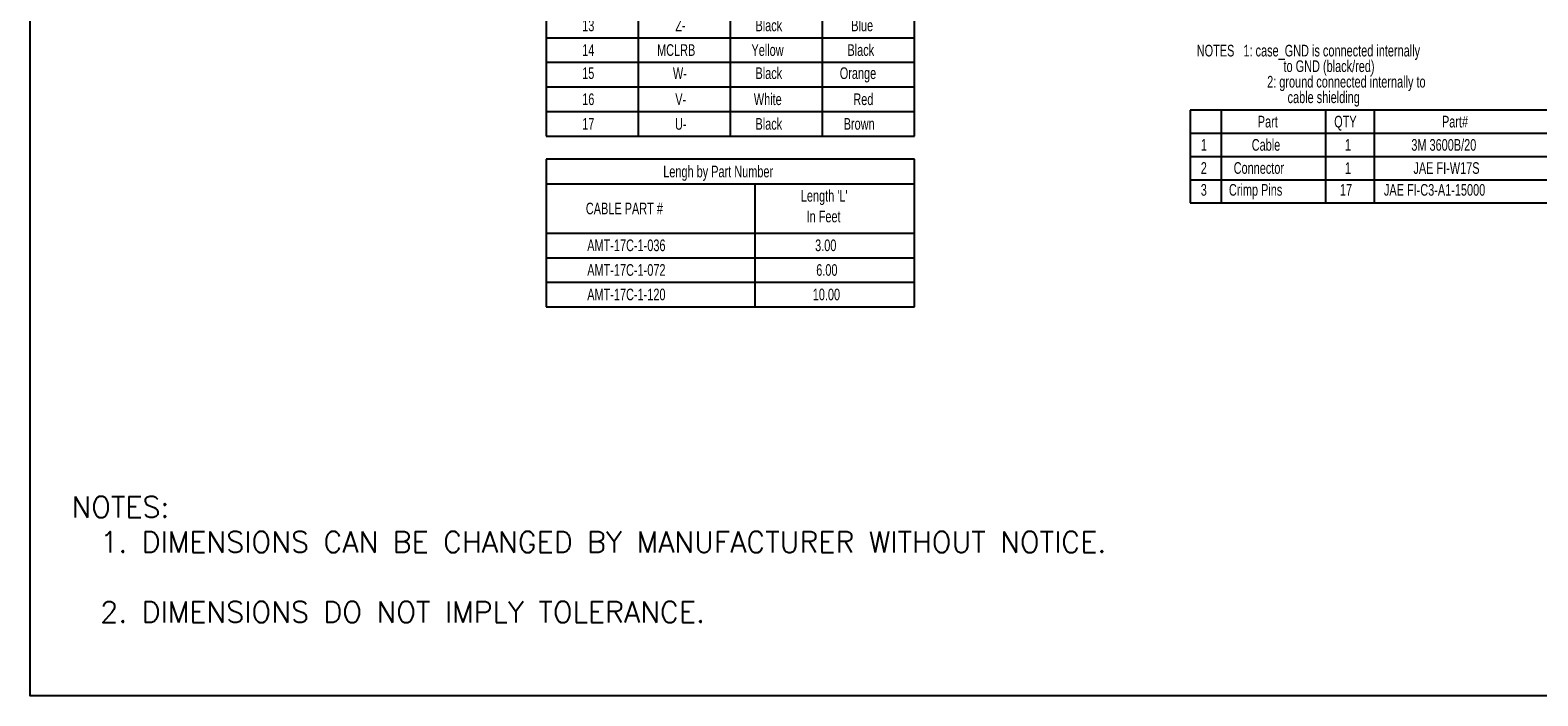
# Model space of a CAD drawing. Extents: x 897.4 to 914.4, y -8.5 to 2.5.
# Tile 1 of 36: x 897.4 to 908.2, y -8.5 to -3.8. Entities that reach past the tile are written whole.
import ezdxf

# ---------------------------------------------------------------- set-up
doc = ezdxf.new("R2010")
doc.units = 0
doc.header["$LTSCALE"] = 4
doc.header["$MEASUREMENT"] = 0
doc.layers.get('DEFPOINTS').update_dxf_attribs({"linetype": 'CONTINUOUS'})
doc.layers.add('SLD-0', color=179, linetype='CONTINUOUS')
doc.layers.add('TEXT', color=140, linetype='CONTINUOUS')
doc.styles.add('ROMANS', font='romans.shx')
doc.styles.add('SLDTEXTSTYLE0', font='TXT', dxfattribs={"width": 0.7})

# ---------------------------------------------------------------- blocks, each defined once
blk = doc.blocks.new('SW_NOTE_0')
at = {"layer": 'SLD-0', "color": 0, "char_height": 0.08333, "attachment_point": 1, "style": 'SLDTEXTSTYLE0'}
for s, insert in [('NOTES   1: case_GND is connected internally', (0, 0.107)), ('to GND (black/red)', (0.62, -0.004)), ('2: ground connected internally to', (0.503, -0.115)), ('cable shielding', (0.649, -0.226))]:
    blk.add_mtext(s, dxfattribs=dict(at, insert=insert))
blk = doc.blocks.new('SW_TABLEANNOTATION_1')
at = {"layer": 'SLD-0', "color": 0}
for p, q in [((0, 0), (0, -3.513)), ((2.631, 0), (0, 0)), ((2.631, -3.513), (2.631, 0)), ((0, -0.176), (2.631, -0.176)), ((0.658, -0.176), (0.658, -3.513)), ((1.315, -0.176), (1.315, -3.513)), ((1.315, -0.351), (2.631, -0.351)), ((1.973, -0.351), (1.973, -3.513)), ((0, -0.527), (2.631, -0.527)), ((0, -0.703), (2.631, -0.703)), ((0, -0.878), (2.631, -0.878)), ((0, -1.054), (2.631, -1.054)), ((0, -1.23), (2.631, -1.23)), ((0, -1.405), (2.631, -1.405)), ((0, -1.581), (2.631, -1.581)), ((0, -1.757), (2.631, -1.757)), ((0, -1.932), (2.631, -1.932)), ((0, -2.108), (2.631, -2.108)), ((0, -2.284), (2.631, -2.284)), ((0, -2.459), (2.631, -2.459)), ((0, -2.635), (2.631, -2.635)), ((0, -2.811), (2.631, -2.811)), ((0, -2.986), (2.631, -2.986)), ((0, -3.162), (2.631, -3.162)), ((0, -3.338), (2.631, -3.338)), ((0, -3.513), (2.631, -3.513))]:
    blk.add_line(p, q, dxfattribs=at)
at = {"layer": 'SLD-0', "color": 0, "attachment_point": 1, "style": 'SLDTEXTSTYLE0'}
for s, insert, char_height in [('Connector Pinout', (0.837, -0.046), 0.08333), ('Color', (1.828, -0.222), 0.0833), ('#', (0.283, -0.31), 0.0833), ('Function', (0.749, -0.31), 0.0833), ('Primary', (1.428, -0.387), 0.0833), ('Stripe', (2.135, -0.387), 0.0833), ('1', (0.293, -0.573), 0.0833), ('TX_ENC+', (0.718, -0.573), 0.0833), ('Green', (1.476, -0.573), 0.0833), ('Red', (2.195, -0.573), 0.0833), ('2', (0.293, -0.749), 0.0833), ('RX_ENC+', (0.714, -0.749), 0.0833), ('Blue', (1.523, -0.749), 0.0833), ('Red', (2.195, -0.749), 0.0833), ('3', (0.293, -0.924), 0.0833), ('U+', (0.9, -0.924), 0.0833), ('Brown', (1.468, -0.924), 0.0833), ('Black', (2.153, -0.924), 0.0833), ('4', (0.293, -1.1), 0.0833), ('GND', (0.859, -1.1), 0.0833), ('Black', (1.496, -1.1), 0.0833), ('Red', (2.195, -1.1), 0.0833), ('5', (0.293, -1.266), 0.0833), ('W+', (0.886, -1.266), 0.0833), ('Orange', (1.44, -1.266), 0.0833), ('Black', (2.153, -1.266), 0.0833), ('6', (0.293, -1.451), 0.0833), ('+5V', (0.868, -1.451), 0.0833), ('Red', (1.538, -1.451), 0.0833), ('Black', (2.153, -1.451), 0.0833), ('7', (0.293, -1.627), 0.0833), ('V+', (0.903, -1.627), 0.0833), ('Red', (1.538, -1.627), 0.0833), ('White', (2.142, -1.627), 0.0833), ('8', (0.293, -1.803), 0.0833), ('B+', (0.903, -1.803), 0.0833), ('Green', (1.476, -1.803), 0.0833), ('Black', (2.153, -1.803), 0.0833), ('9', (0.293, -1.978), 0.0833), ('B-', (0.923, -1.978), 0.0833), ('Black', (1.496, -1.978), 0.0833), ('Green', (2.134, -1.978), 0.0833), ('10', (0.258, -2.154), 0.0833), ('White', (1.484, -2.154), 0.0833), ('Black', (2.153, -2.154), 0.0833), ('A+', (0.903, -2.154), 0.0833), ('11', (0.258, -2.33), 0.0833), ('A-', (0.923, -2.33), 0.0833), ('Black', (1.496, -2.33), 0.0833), ('White', (2.142, -2.33), 0.0833), ('12', (0.258, -2.505), 0.0833), ('Z+', (0.903, -2.505), 0.0833), ('Blue', (1.523, -2.505), 0.0833), ('Black', (2.153, -2.505), 0.0833), ('13', (0.258, -2.681), 0.0833), ('Z-', (0.923, -2.681), 0.0833), ('Black', (1.496, -2.681), 0.0833), ('Blue', (2.18, -2.681), 0.0833), ('14', (0.258, -2.857), 0.0833), ('MCLRB', (0.793, -2.857), 0.0833), ('Yellow', (1.467, -2.857), 0.0833), ('Black', (2.153, -2.857), 0.0833), ('Black', (1.496, -3.022), 0.0833), ('15', (0.258, -3.022), 0.0833), ('W-', (0.906, -3.022), 0.0833), ('Orange', (2.098, -3.022), 0.0833), ('16', (0.258, -3.208), 0.0833), ('V-', (0.923, -3.208), 0.0833), ('White', (1.484, -3.208), 0.0833), ('Red', (2.195, -3.208), 0.0833), ('17', (0.258, -3.384), 0.0833), ('U-', (0.921, -3.384), 0.0833), ('Black', (1.496, -3.384), 0.0833), ('Brown', (2.126, -3.384), 0.0833)]:
    blk.add_mtext(s, dxfattribs=dict(at, insert=insert, char_height=char_height))
blk = doc.blocks.new('SW_TABLEANNOTATION_2')
at = {"layer": 'SLD-0', "color": 0}
for p, q in [((0, 0), (0, -0.662)), ((2.6, 0), (0, 0)), ((0.221, 0), (0.221, -0.662)), ((0.967, 0), (0.967, -0.662)), ((1.313, 0), (1.313, -0.662)), ((2.6, -0.662), (2.6, 0)), ((0, -0.166), (2.6, -0.166)), ((0, -0.331), (2.6, -0.331)), ((0, -0.497), (2.6, -0.497)), ((0, -0.662), (2.6, -0.662))]:
    blk.add_line(p, q, dxfattribs=at)
at = {"layer": 'SLD-0', "color": 0, "attachment_point": 1, "style": 'SLDTEXTSTYLE0'}
for s, insert, char_height in [('Part', (0.482, -0.041), 0.0833), ('QTY', (1.028, -0.041), 0.0833), ('Part#', (1.798, -0.041), 0.0833), ('1', (0.075, -0.207), 0.0833), ('Cable', (0.439, -0.207), 0.0833), ('1', (1.105, -0.207), 0.0833), ('3M 3600B/20', (1.579, -0.207), 0.08333), ('2', (0.075, -0.372), 0.0833), ('Connector', (0.31, -0.372), 0.0833), ('1', (1.105, -0.372), 0.0833), ('JAE FI-W17S', (1.594, -0.372), 0.08333), ('3', (0.075, -0.528), 0.0833), ('Crimp Pins', (0.276, -0.528), 0.0833), ('17', (1.069, -0.528), 0.0833), ('JAE FI-C3-A1-15000', (1.383, -0.528), 0.08333)]:
    blk.add_mtext(s, dxfattribs=dict(at, insert=insert, char_height=char_height))

msp = doc.modelspace()

# ---------------------------------------------------------------- linework, layer by layer
at = {"layer": 'DEFPOINTS'}
msp.add_lwpolyline([(914.409, -8.534), (897.409, -8.534), (897.409, 2.466), (914.409, 2.466)], close=True, dxfattribs=at)
at = {"layer": 'SLD-0', "color": 0}
for p, q in [((901.095, -4.703), (901.095, -5.757)), ((903.726, -4.703), (901.095, -4.703)), ((903.726, -5.757), (903.726, -4.703)), ((901.095, -4.879), (903.726, -4.879)), ((902.587, -4.879), (902.587, -5.757)), ((901.095, -5.23), (903.726, -5.23)), ((901.095, -5.406), (903.726, -5.406)), ((901.095, -5.581), (903.726, -5.581)), ((901.095, -5.757), (903.726, -5.757))]:
    msp.add_line(p, q, dxfattribs=at)

# ---------------------------------------------------------------- block references
at = {"layer": 'SLD-0'}
for name, p in [('SW_TABLEANNOTATION_1', (901.095, -1.025)), ('SW_NOTE_0', (905.743, -3.993)), ('SW_TABLEANNOTATION_2', (905.697, -4.352))]:
    msp.add_blockref(name, p, dxfattribs=at)

# ---------------------------------------------------------------- texts
at = {"layer": 'SLD-0', "color": 0, "attachment_point": 1, "style": 'SLDTEXTSTYLE0'}
for s, insert, char_height in [('Lengh by Part Number', (901.932, -4.749), 0.08333), ("Length 'L'", (902.915, -4.922), 0.0833), ('CABLE PART #', (901.379, -5.013), 0.08333), ('In Feet', (902.956, -5.07), 0.0833), ('AMT-17C-1-036', (901.389, -5.276), 0.08333), ('3.00', (903.017, -5.276), 0.0833), ('AMT-17C-1-072', (901.389, -5.452), 0.08333), ('6.00', (903.025, -5.452), 0.0833), ('10.00', (903, -5.627), 0.0833)]:
    msp.add_mtext(s, dxfattribs=dict(at, insert=insert, char_height=char_height))
at = {"layer": 'SLD-0', "color": 0, "insert": (901.389, -5.627), "char_height": 0.08333, "width": 0.03889, "attachment_point": 1, "style": 'SLDTEXTSTYLE0'}
msp.add_mtext('AMT-17C-1-120', dxfattribs=at)
at = {"layer": 'TEXT', "insert": (897.704, -7.111), "char_height": 0.15, "attachment_point": 1, "style": 'ROMANS'}
msp.add_mtext_dynamic_manual_height_columns('NOTES:\\P  1. DIMENSIONS CAN BE CHANGED BY MANUFACTURER WITHOUT NOTICE.\\P\\P  2. DIMENSIONS DO NOT IMPLY TOLERANCE.', width=11.04487, gutter_width=0.75, heights=[0], dxfattribs=at)

doc.saveas('drawing.dxf')
